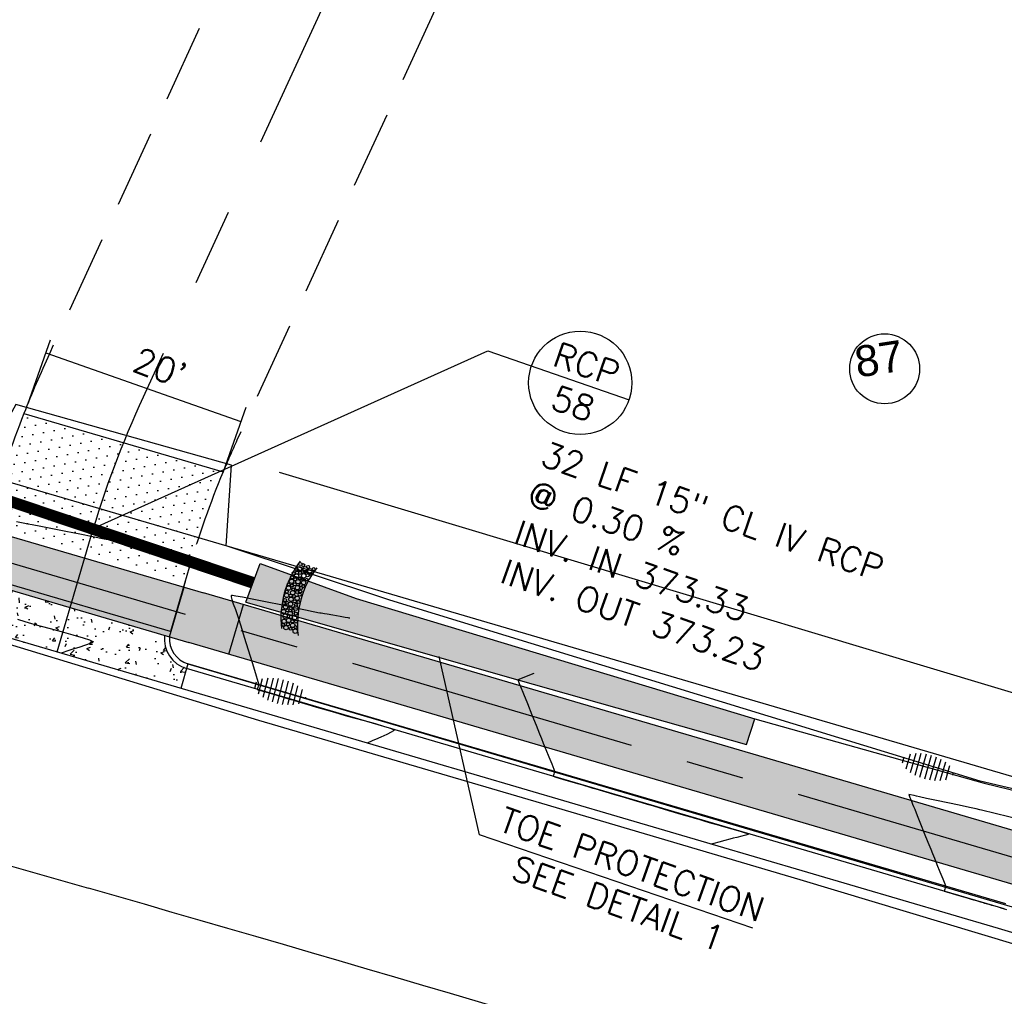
# Model space of a CAD drawing. Header units: feet. Extents: x 2087242 to 2092707, y 861919 to 865997.
# Tile 34 of 39: x 2092148 to 2092244, y 863432 to 863526. Entities that reach past the tile are written whole.
import ezdxf
from ezdxf.enums import TextEntityAlignment as Align

# ---------------------------------------------------------------- set-up
doc = ezdxf.new("R2010")
doc.units = ezdxf.units.FT
doc.header["$LTSCALE"] = 30
doc.header["$MEASUREMENT"] = 0
doc.linetypes.add('CENTER', pattern=[2, 1.25, -0.25, 0.25, -0.25])
doc.linetypes.add('HIDDEN', pattern=[0.375, 0.25, -0.125])
for name, color, linetype in [('C-ANNO-LEGN', 2, 'Continuous'), ('C-ANNO-TEXT-STRM', 3, 'Continuous'), ('C-DRIVEWAY', 1, 'Continuous'), ('C-DRIVEWAY-H', 1, 'Continuous'), ('C-EROS-IP', 52, 'Continuous'), ('C-EROS-SF', 2, 'SILT_FENCE'), ('C-GRADE-ESMT', 171, 'TCE'), ('C-RIPRAP', 62, 'Continuous'), ('C-STRM-PIPE', 1, 'HIDDEN'), ('C-STRM-TEXT', 3, 'Continuous'), ('C-TOPO-MAJR-ORIG', 2, 'Continuous'), ('C-TOPO-MINR-ORIG', 1, 'Continuous'), ('GIS-PAINT', 252, 'Continuous'), ('LOD', 80, 'LOD'), ('P-APRONH', 62, 'Continuous'), ('P-BOC', 2, 'Continuous'), ('P-CL', 62, 'CENTER'), ('P-EOP', 2, 'Continuous'), ('P-FOC', 62, 'Continuous'), ('P-PSE', 7, 'PSE'), ('P-SW', 3, 'Continuous'), ('P-SW-H', 254, 'Continuous'), ('ZLEGEND', 2, 'Continuous')]:
    doc.layers.add(name, color=color, linetype=linetype)
doc.styles.add('ARIAL', font='arial.ttf', dxfattribs={"height": 0.08})
doc.styles.add('L100', font='simplex', dxfattribs={"height": 2})
doc.styles.add('L80', font='simplex.shx', dxfattribs={"height": 2.4})
doc.styles.add('LINE', font='simplex.shx', dxfattribs={"height": 0.9})
doc.styles.get("Standard").update_dxf_attribs({"font": 'simplex.shx'})
doc.linetypes.add('LOD', pattern='A,1,-0.4,["LOD",Standard,S=0.12,R=0,X=-0.375,Y=-0.06],0', length=1.4)
doc.linetypes.add('PSE', pattern='A,0.5,-0.2,["PSE",LINE,S=0.1,R=0,X=-0.1,Y=-0.05],-0.25', length=0.95)
doc.linetypes.add('SILT_FENCE', pattern='A,0.5,-0.2,["SF",LINE,S=0.1,R=0,X=-0.1,Y=-0.05],-0.2', length=0.9)
doc.linetypes.add('TCE', pattern='A,0.5,-0.2,["TCE",LINE,S=0.1,R=0,X=-0.1,Y=-0.05],-0.25', length=0.95)

msp = doc.modelspace()

# ---------------------------------------------------------------- hatches: boundary and pattern name
at = {"layer": 'C-DRIVEWAY-H'}
h = msp.add_hatch(dxfattribs=at)
h.set_pattern_fill('DOTS', color=256, scale=15, angle=254)
h.set_pattern_definition([(254, (110.4222, -32.4042), (0.7719778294, -0.70900144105), [0, -0.9375])])
h.paths.add_polyline_path([(2092164.493, 863471.599), (2092167.665, 863482.406), (2092148.474, 863488.038), (2092145.302, 863477.231)])
at = {"layer": 'C-RIPRAP', "linetype": 'ByBlock'}
h = msp.add_hatch(dxfattribs=at)
h.set_pattern_fill('GRAVEL', color=256, scale=3.3333)
h.set_pattern_definition([(0, (2092195.7017, 863464.6394), (3.3333, 3.3333), [1, -2.3333]), (0, (2092197.7017, 863464.9727), (3.3333, 3.3333), [0.83332, -2.49998]), (0, (2092197.535, 863465.1394), (3.3333, 3.3333), [0.66666, -2.66664]), (0, (2092196.535, 863465.9727), (3.3333, 3.3333), [0.5, -0.5, 0.66666, -1.66665]), (0, (2092196.535, 863466.1394), (3.3333, 3.3333), [0.66666, -0.16667, 0.83332, -1.66665]), (0, (2092195.035, 863466.806), (3.3333, 3.3333), [0.83332, -2.49998]), (0, (2092198.2017, 863466.9727), (3.3333, 3.3333), [0.83332, -2.49998]), (90, (2092195.035, 863465.306), (-3.3333, 3.3333), [0.5, -2.8333]), (90, (2092195.535, 863467.806), (-3.3333, 3.3333), [0.33333, -2.99997]), (90, (2092195.7017, 863464.6394), (-3.3333, 3.3333), [0.5, -2.8333]), (90, (2092196.035, 863467.6393), (-3.3333, 3.3333), [0.16667, -3.16663]), (90, (2092196.2017, 863466.306), (-3.3333, 3.3333), [0.5, -2.8333]), (90, (2092196.535, 863465.1394), (-3.3333, 3.3333), [0.83332, -2.49998]), (90, (2092196.8684, 863467.4727), (-3.3333, 3.3333), [0.5, -2.8333]), (90, (2092197.2017, 863466.1394), (-3.3333, 3.3333), [0.66666, -2.66664]), (90, (2092197.3684, 863466.1394), (-3.3333, 3.3333), [0.66666, -2.66664]), (90, (2092197.7017, 863464.6394), (-3.3333, 3.3333), [0.33333, -2.99997]), (90, (2092198.2017, 863465.1394), (-3.3333, 3.3333), [0.83332, -2.49998]), (45, (2092195.3684, 863464.9727), (4e-16, 3.3333), [1.4142, -3.2998]), (45, (2092195.7017, 863465.1394), (4e-16, 3.3333), [0.7071, -4.0069]), (45, (2092197.2017, 863466.9727), (4e-16, 3.3333), [0.9428, -3.7712]), (45, (2092197.2017, 863467.1393), (4e-16, 3.3333), [0.7071, -4.0069]), (135, (2092196.035, 863466.806), (-3.3333, 4e-16), [0.2357, -4.4783]), (135, (2092195.3684, 863464.9727), (-3.3333, 4e-16), [0.4714, -4.2426]), (135, (2092196.3684, 863465.9727), (-3.3333, 4e-16), [0.4714, -4.2426]), (135, (2092197.2017, 863466.806), (-3.3333, 4e-16), [0.4714, -4.2426]), (135, (2092198.2017, 863467.4727), (-3.3333, 4e-16), [0.7071, -4.0069]), (135, (2092198.2017, 863467.306), (-3.3333, 4e-16), [0.4714, -4.2426]), (135, (2092198.035, 863467.6393), (-3.3333, 4e-16), [0.4714, -4.2426]), (135, (2092197.035, 863464.6394), (-3.3333, 4e-16), [0.7071, -4.0069]), (26.565, (2092198.035, 863466.6393), (3.3333, 1e-09), [0.37266, -7.08082]), (26.565, (2092197.2017, 863465.806), (3.3333, 1e-09), [0.37266, -7.08082]), (26.565, (2092196.035, 863466.806), (3.3333, 1e-09), [0.74533, -6.70816]), (26.565, (2092196.2017, 863467.6393), (3.3333, 1e-09), [0.74533, -6.70816]), (26.565, (2092196.2017, 863466.806), (3.3333, 1e-09), [0.74533, -6.70816]), (26.565, (2092198.2017, 863467.4727), (3.3333, 1e-09), [0.74533, -6.70816]), (26.565, (2092195.035, 863465.806), (3.3333, 1e-09), [1.11802, -6.33546]), (26.565, (2092195.035, 863465.9727), (3.3333, 1e-09), [1.11802, -6.33546]), (26.565, (2092195.035, 863467.306), (3.3333, 1e-09), [1.11802, -6.33546]), (63.435, (2092196.7017, 863467.1393), (2e-10, 3.3333), [0.37266, -7.08082]), (63.435, (2092198.2017, 863466.9727), (2e-10, 3.3333), [0.37266, -4.47218, 0.74533, -1.86331]), (63.435, (2092197.8683, 863466.6393), (2e-10, 3.3333), [0.74533, -6.70816]), (63.435, (2092195.8684, 863466.9727), (2e-10, 3.3333), [0.74533, -6.70816]), (63.435, (2092195.7017, 863466.9727), (2e-10, 3.3333), [0.74533, -6.70816]), (63.435, (2092196.8684, 863467.306), (2e-10, 3.3333), [1.11802, -6.33546]), (116.565, (2092196.035, 863466.4727), (-1e-09, 3.3333), [0.37266, -7.08082]), (116.565, (2092198.2017, 863466.1394), (-1e-09, 3.3333), [0.37266, -7.08082]), (116.565, (2092197.535, 863465.1394), (-1e-09, 3.3333), [0.74533, -6.70816]), (116.565, (2092197.3684, 863465.306), (-1e-09, 3.3333), [0.74533, -6.70816]), (116.565, (2092197.7017, 863467.6393), (-1e-09, 3.3333), [0.74533, -6.70816]), (116.565, (2092195.035, 863465.9727), (-1e-09, 3.3333), [0.74533, -6.70816]), (116.565, (2092196.7017, 863464.6394), (-1e-09, 3.3333), [1.11802, -6.33546]), (153.435, (2092197.8683, 863466.6393), (-3.3333, 2e-10), [0.74533, -6.70816]), (153.435, (2092198.035, 863466.4727), (-3.3333, 2e-10), [0.74533, -6.70816]), (153.435, (2092195.535, 863464.806), (-3.3333, 2e-10), [0.37266, -7.08082]), (153.435, (2092196.535, 863466.1394), (-3.3333, 2e-10), [0.37266, -7.08082]), (153.435, (2092197.2017, 863467.1393), (-3.3333, 2e-10), [0.37266, -7.08082])])
h.paths.add_polyline_path([(2092181.072, 863469.997), (2092171.759, 863473.399), (2092170.386, 863469.642), (2092196.717, 863462.144), (2092218.856, 863455.88), (2092219.684, 863458.356)])
at = {"layer": 'P-APRONH'}
h = msp.add_hatch(dxfattribs=at)
h.set_pattern_fill('AR-CONC', color=256, scale=0.5)
h.set_pattern_definition([(50, (-53.037, -9.8962), (3.586300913, -0.313760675), [0.375, -4.125]), (355, (-53.037, -9.896), (-0.693756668, 3.7609606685), [0.3, -3.3]), (100.4514, (-52.7383, -9.9223), (2.8925469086, 3.4471977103), [0.31870095, -3.50571056]), (46.1842, (-53.037, -8.896), (5.336205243, -0.827595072), [0.5625, -6.1875]), (96.6356, (-52.5924, -8.965), (4.673313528, 4.870589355), [0.47805144, -5.258565]), (351.1842, (-53.037, -8.896), (4.673309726, 4.870593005), [0.45, -4.95]), (21, (-52.537, -9.1462), (2.9845352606, -2.0130944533), [0.375, -4.125]), (326, (-52.537, -9.146), (1.2165766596, 3.625750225), [0.3, -3.3]), (71.4514, (-52.2884, -9.314), (4.201113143, 1.6126524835), [0.31870095, -3.50571056]), (37.5, (-53.0371, -9.8962), (0.0607992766, 1.66446926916), [0, -3.26, 0, -3.35, 0, -3.3125]), (7.5, (-53.0371, -9.8962), (1.3153476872, 1.9720585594), [0, -1.91, 0, -3.185, 0, -1.2625]), (327.5, (-54.1521, -9.8962), (2.6691121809, -0.1127743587), [0, -1.25, 0, -3.9, 0, -5.175]), (317.5, (-54.6521, -9.8962), (2.9159308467, 0.5005249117), [0, -1.625, 0, -2.59, 0, -3.675])])
h.paths.add_polyline_path([(2092144.193, 863471.824), (2092143.705, 863471.968, -0.356394), (2092140.792, 863470.738), (2092140.651, 863470.259, 0.365977)])
h.paths.add_polyline_path([(2092162.505, 863466.451), (2092144.193, 863471.824, -0.365977), (2092140.651, 863470.259), (2092140.088, 863468.34), (2092164.076, 863461.3), (2092164.639, 863463.219, -0.365977)])
h.paths.add_polyline_path([(2092162.993, 863466.308), (2092162.505, 863466.451, 0.365977), (2092164.639, 863463.219), (2092164.78, 863463.699, -0.356394)])
at = {"layer": 'P-SW-H', "linetype": 'ByBlock'}
h = msp.add_hatch(color=256, dxfattribs=at)
h.dxf.hatch_style = 1
edge = h.paths.add_edge_path()
edge.add_arc((2092118.632, 864517.719), 993, 252.886871, 254.539605, ccw=False)
edge.add_line((2091826.432, 863568.683), (2091813.279, 863572.733))
edge.add_arc((2092104.743, 864519.379), 990.5, 250.408584, 252.886871, ccw=False)
edge.add_arc((2091805.311, 863678.077), 97.5, 235.46954, 250.40858, ccw=False)
edge.add_line((2091750.043, 863597.754), (2091730.892, 863610.932))
edge.add_line((2091730.892, 863610.932), (2091727.737, 863607.033))
edge.add_line((2091727.737, 863607.033), (2091747.209, 863593.635))
edge.add_arc((2091805.311, 863678.077), 102.5, 235.46954, 250.40858)
edge.add_arc((2092104.743, 864519.379), 995.5, 250.408584, 252.886871)
edge.add_line((2091811.808, 863567.955), (2091824.961, 863563.905))
edge.add_arc((2092118.632, 864517.719), 998, 252.886871, 254.539605)
edge.add_line((2091852.593, 863555.832), (2091876.556, 863549.204))
edge.add_line((2091876.556, 863549.204), (2091877.95, 863546.743))
edge.add_line((2091877.95, 863546.743), (2091892.52, 863542.714))
edge.add_line((2091892.52, 863542.714), (2091894.98, 863544.108))
edge.add_line((2091894.98, 863544.108), (2091925.291, 863535.725))
edge.add_line((2091925.291, 863535.725), (2091934.357, 863533.174))
edge.add_line((2091934.357, 863533.174), (2091935.711, 863537.987))
edge.add_line((2091935.711, 863537.987), (2091926.624, 863540.544))
edge.add_line((2091926.624, 863540.544), (2091897.043, 863548.725))
edge.add_line((2091897.043, 863548.725), (2091892.122, 863545.936))
edge.add_line((2091892.122, 863545.936), (2091879.948, 863549.303))
edge.add_line((2091879.948, 863549.303), (2091877.159, 863554.225))
edge.add_line((2091877.159, 863554.225), (2091853.926, 863560.651))
edge = h.paths.add_edge_path()
edge.add_line((2092024.309, 863512.216), (2091958.8, 863531.44))
edge.add_line((2091958.8, 863531.44), (2091957.444, 863526.627))
edge.add_line((2091957.444, 863526.627), (2092022.901, 863507.419))
edge.add_line((2092022.901, 863507.419), (2092052.744, 863498.661))
edge.add_line((2092052.744, 863498.661), (2092141.835, 863472.517))
edge.add_line((2092141.835, 863472.517), (2092164.864, 863465.759))
edge.add_line((2092164.864, 863465.759), (2092274.515, 863433.581))
edge.add_line((2092274.515, 863433.581), (2092289.866, 863429.076))
edge.add_line((2092289.866, 863429.076), (2092336.778, 863415.309))
edge.add_arc((2092055.899, 862458.171), 997.5, 70.770449, 73.645307, ccw=False)
edge.add_line((2092384.429, 863400.017), (2092491.536, 863362.657))
edge.add_line((2092491.536, 863362.657), (2092498.284, 863359.85))
edge.add_line((2092498.284, 863359.85), (2092519.475, 863351.037))
edge.add_line((2092519.475, 863351.037), (2092532.285, 863345.709))
edge.add_line((2092532.285, 863345.709), (2092580.359, 863325.175))
edge.add_line((2092580.359, 863325.175), (2092607.086, 863313.759))
edge.add_line((2092607.086, 863313.759), (2092622.078, 863307.355))
edge.add_line((2092622.078, 863307.355), (2092624.662, 863304.931))
edge.add_arc((2092625.786, 863319.889), 15, 265.7024, 317.12516)
edge.add_line((2092636.778, 863309.683), (2092624.042, 863311.954))
edge.add_line((2092624.042, 863311.954), (2092609.05, 863318.357))
edge.add_line((2092609.05, 863318.357), (2092582.772, 863329.581))
edge.add_line((2092582.772, 863329.581), (2092534.227, 863350.317))
edge.add_line((2092534.227, 863350.317), (2092521.395, 863355.653))
edge.add_line((2092521.395, 863355.653), (2092499.899, 863364.594))
edge.add_line((2092499.899, 863364.594), (2092493.321, 863367.33))
edge.add_line((2092493.321, 863367.33), (2092386.076, 863404.738))
edge.add_arc((2092055.899, 862458.171), 1002.5, 70.770449, 73.645307)
edge.add_line((2092338.186, 863420.107), (2092291.274, 863433.873))
edge.add_line((2092291.274, 863433.873), (2092275.923, 863438.378))
edge.add_line((2092275.923, 863438.378), (2092166.272, 863470.556))
edge.add_line((2092166.272, 863470.556), (2092143.243, 863477.314))
edge.add_line((2092143.243, 863477.314), (2092054.152, 863503.459))
edge.add_line((2092054.152, 863503.459), (2092024.309, 863512.216))

# ---------------------------------------------------------------- linework, layer by layer
at = {"layer": 'C-ANNO-LEGN'}
msp.add_circle((2092232.249, 863492.244), 3.386, dxfattribs=at)
at = {"layer": 'C-ANNO-TEXT-STRM'}
for p, q in [((2092156.084, 863477.002), (2092193.809, 863493.991)), ((2092193.809, 863493.991), (2092207.494, 863489.248)), ((2092192.996, 863447.13), (2092189.092, 863464.401)), ((2092219.482, 863438.083), (2092192.996, 863447.13))]:
    msp.add_line(p, q, dxfattribs=at)
msp.add_circle((2092202.769, 863490.886), 5, dxfattribs=at)
at = {"layer": 'C-DRIVEWAY'}
for p, q in [((2092148.894, 863487.915), (2092168.178, 863482.256)), ((2092164.906, 863473.004), (2092163.085, 863466.802)), ((2092163.085, 863466.802), (2092143.895, 863472.433))]:
    msp.add_line(p, q, dxfattribs=at)
at = {"layer": 'C-DRIVEWAY', "linetype": 'HIDDEN', "flags": 128}
for points in [[(2092148.894, 863487.915, 0.022303), (2092145.715, 863478.636), (2092145.162, 863476.751)], [(2092168.178, 863482.256, 0.027279), (2092164.906, 863473.004), (2092164.906, 863473.004), (2092164.352, 863471.119)]]:
    msp.add_lwpolyline(points, format="xyb", dxfattribs=at)
at = {"layer": 'C-EROS-IP', "color": 1}
for centre, radius in [((2092175.577, 863472.885), 0.215), ((2092175.656, 863473.35), 0.146), ((2092175.937, 863473.234), 0.146), ((2092176.126, 863472.885), 0.215), ((2092176.404, 863473.055), 0.146), ((2092174.86, 863472.061), 0.146), ((2092175.017, 863472.466), 0.146), ((2092175.295, 863472.178), 0.215), ((2092175.292, 863472.808), 0.146), ((2092175.354, 863472.513), 0.146), ((2092175.622, 863472.493), 0.146), ((2092175.628, 863471.964), 0.146), ((2092175.903, 863472.582), 0.146), ((2092175.989, 863472.199), 0.215), ((2092176.287, 863472.499), 0.146), ((2092176.363, 863472.246), 0.146), ((2092176.586, 863472.686), 0.215), ((2092176.686, 863472.39), 0.146), ((2092176.953, 863472.849), 0.146), ((2092174.52, 863471.019), 0.215), ((2092174.537, 863471.368), 0.146), ((2092174.808, 863471.678), 0.215), ((2092174.846, 863471.265), 0.146), ((2092175.114, 863471.381), 0.146), ((2092175.162, 863471.869), 0.146), ((2092175.378, 863471.053), 0.215), ((2092175.433, 863471.629), 0.215), ((2092175.711, 863471.32), 0.146), ((2092175.725, 863471.018), 0.146), ((2092175.896, 863471.875), 0.146), ((2092175.975, 863471.54), 0.215), ((2092175.944, 863471.196), 0.146), ((2092176.267, 863471.82), 0.146), ((2092174.328, 863470.306), 0.215), ((2092174.352, 863470.675), 0.146), ((2092174.753, 863469.935), 0.215), ((2092174.722, 863470.277), 0.146), ((2092174.918, 863470.566), 0.215), ((2092174.969, 863470.881), 0.146), ((2092175.052, 863470.236), 0.146), ((2092175.357, 863470.031), 0.215), ((2092175.347, 863470.64), 0.146), ((2092175.601, 863470.373), 0.146), ((2092175.663, 863470.695), 0.146), ((2092174.07, 863469.557), 0.146), ((2092174.232, 863469.194), 0.215), ((2092174.173, 863469.866), 0.146), ((2092174.379, 863469.591), 0.146), ((2092174.712, 863469.469), 0.215), ((2092174.729, 863469.063), 0.146), ((2092175.114, 863469.735), 0.146), ((2092175.22, 863469.07), 0.215), ((2092175.23, 863469.399), 0.146), ((2092175.476, 863469.673), 0.146), ((2092174.033, 863468.735), 0.215), ((2092174.184, 863468.295), 0.215), ((2092174.407, 863468.85), 0.146), ((2092174.678, 863468.542), 0.215), ((2092174.743, 863468.212), 0.146), ((2092174.97, 863468.822), 0.146), ((2092175.097, 863468.151), 0.215), ((2092175.217, 863468.534), 0.146), ((2092173.988, 863467.457), 0.146), ((2092174.088, 863467.802), 0.215), ((2092174.273, 863467.191), 0.215), ((2092174.527, 863467.884), 0.215), ((2092174.462, 863467.505), 0.146), ((2092174.918, 863467.41), 0.215), ((2092174.88, 863467.8), 0.146), ((2092175.196, 863467.237), 0.146), ((2092175.237, 863467.773), 0.146), ((2092174.709, 863467.08), 0.146), ((2092175.165, 863466.847), 0.215)]:
    msp.add_circle(centre, radius, dxfattribs=at)
for centre in [(2092182.826, 863468.123), (2092184.421, 863467.462)]:
    msp.add_arc(centre, 9.043, 142.53766, 186.54497, dxfattribs=at)
at = {"layer": 'C-EROS-SF'}
msp.add_line((2092164.78, 863463.699), (2092269.588, 863432.784), dxfattribs=at)
at = {"layer": 'C-EROS-SF', "ltscale": 0.75, "elevation": 387, "flags": 128}
msp.add_lwpolyline([(2092219.684, 863458.356), (2092241.873, 863452.14), (2092258.61, 863448.079), (2092275.05, 863444.268), (2092277.615, 863452.559)], dxfattribs=at)
at = {"layer": 'C-GRADE-ESMT', "ltscale": 0.75, "flags": 128}
msp.add_lwpolyline([(2092173.599, 863482.223), (2092271.124, 863452.941), (2092279.217, 863462.048), (2092301.189, 863455.224), (2092302.633, 863449.684), (2092444.808, 863399.55), (2092462.565, 863412.304), (2092489.131, 863403.259), (2092505.267, 863393.716), (2092534.495, 863383.764), (2092537.197, 863366.045), (2092580.108, 863345.022), (2092583.857, 863352.673), (2092624.444, 863335.415), (2092619.853, 863324.617), (2092630.605, 863320.991)], dxfattribs=at)
at = {"layer": 'C-RIPRAP', "linetype": 'ByBlock'}
for p, q in [((2092170.386, 863469.642), (2092171.759, 863473.399)), ((2092218.856, 863455.88), (2092219.684, 863458.356))]:
    msp.add_line(p, q, dxfattribs=at)
at = {"layer": 'C-RIPRAP', "linetype": 'ByBlock', "flags": 128}
for points in [[(2092171.759, 863473.399), (2092181.072, 863469.997), (2092219.684, 863458.356)], [(2092170.386, 863469.642), (2092196.717, 863462.144), (2092218.856, 863455.88)]]:
    msp.add_lwpolyline(points, dxfattribs=at)
at = {"layer": 'C-STRM-PIPE', "color": 1, "linetype": 'Continuous'}
for p, q in [((2092171.23, 863471.995), (2092141.109, 863482.086)), ((2092170.914, 863471.046), (2092140.787, 863481.138))]:
    msp.add_line(p, q, dxfattribs=at)
at = {"layer": 'C-STRM-PIPE', "const_width": 1, "flags": 128}
msp.add_lwpolyline([(2092171.073, 863471.52), (2092140.953, 863481.61)], dxfattribs=at)
at = {"layer": 'C-STRM-TEXT'}
for p, q in [((2092151.44, 863495.02), (2092149.251, 863488.783)), ((2092151.002, 863493.774), (2092169.894, 863487.145)), ((2092170.367, 863488.493), (2092168.178, 863482.256))]:
    msp.add_line(p, q, dxfattribs=at)
at = {"layer": 'C-TOPO-MAJR-ORIG', "color": 2, "linetype": 'Continuous', "lineweight": -3, "elevation": 375}
for points in [[(2092160.436, 863475.016), (2092160.413, 863475.02), (2092160.333, 863475.036), (2092160.148, 863475.072), (2092159.829, 863475.135), (2092159.419, 863475.216), (2092159.134, 863475.273), (2092158.858, 863475.327), (2092158.457, 863475.406), (2092158.054, 863475.486), (2092157.771, 863475.542), (2092157.432, 863475.609), (2092156.659, 863475.761), (2092155.572, 863475.976), (2092154.294, 863476.228), (2092152.945, 863476.494), (2092151.648, 863476.75), (2092150.525, 863476.972), (2092149.696, 863477.136), (2092149.283, 863477.217), (2092148.827, 863477.307), (2092148.158, 863477.44)], [(2092148.259, 863468.004), (2092148.989, 863467.787), (2092149.632, 863467.597), (2092150.071, 863467.467), (2092150.566, 863467.329), (2092151.431, 863467.094), (2092152.503, 863466.8), (2092153.621, 863466.487), (2092154.621, 863466.193), (2092155.227, 863465.999), (2092155.514, 863465.891), (2092155.606, 863465.841), (2092155.618, 863465.824), (2092155.609, 863465.801), (2092155.534, 863465.746), (2092155.307, 863465.641), (2092154.855, 863465.477), (2092154.196, 863465.267), (2092153.618, 863465.094), (2092153.321, 863465.005), (2092153.052, 863464.909), (2092152.695, 863464.782), (2092152.476, 863464.704)]]:
    msp.add_lwpolyline(points, dxfattribs=at)
at = {"layer": 'C-TOPO-MINR-ORIG', "color": 1, "linetype": 'Continuous', "lineweight": -3}
for points, elevation in [([(2092180.44, 863468.098), (2092180.405, 863468.104), (2092180.285, 863468.125), (2092180.002, 863468.174), (2092179.502, 863468.261), (2092178.818, 863468.38), (2092178.251, 863468.478), (2092177.997, 863468.522), (2092177.84, 863468.549), (2092177.683, 863468.577), (2092177.555, 863468.599), (2092177.359, 863468.632), (2092177.212, 863468.658), (2092176.912, 863468.722), (2092176.153, 863468.884), (2092175.066, 863469.114), (2092173.782, 863469.382), (2092172.432, 863469.661), (2092171.146, 863469.92), (2092170.055, 863470.129), (2092169.411, 863470.242), (2092169.104, 863470.284), (2092169, 863470.289), (2092168.981, 863470.283), (2092168.97, 863470.256), (2092168.972, 863470.156), (2092169.03, 863469.915), (2092169.17, 863469.49), (2092169.374, 863468.94), (2092169.512, 863468.558), (2092169.63, 863468.178), (2092169.882, 863467.363), (2092170.222, 863466.264), (2092170.604, 863465.029), (2092170.982, 863463.805), (2092171.309, 863462.742), (2092171.539, 863461.988), (2092171.626, 863461.691), (2092171.584, 863461.527), (2092171.537, 863461.388), (2092171.507, 863461.297), (2092171.485, 863461.211), (2092171.685, 863461.148), (2092172.165, 863461.006), (2092172.753, 863460.833), (2092173.281, 863460.678), (2092173.578, 863460.591), (2092173.833, 863460.516), (2092174.2, 863460.407), (2092174.548, 863460.304), (2092174.744, 863460.246), (2092174.931, 863460.19), (2092175.178, 863460.117), (2092175.312, 863460.077), (2092175.407, 863460.049), (2092175.502, 863460.021), (2092175.756, 863459.945), (2092176.389, 863459.757), (2092177.241, 863459.504), (2092178.151, 863459.234), (2092178.957, 863458.995), (2092179.498, 863458.834), (2092180.011, 863458.691), (2092180.846, 863458.464), (2092181.857, 863458.187), (2092182.898, 863457.896), (2092183.824, 863457.624), (2092184.384, 863457.444), (2092184.649, 863457.341), (2092184.735, 863457.293), (2092184.747, 863457.276), (2092184.739, 863457.252), (2092184.672, 863457.189), (2092184.465, 863457.063), (2092184.051, 863456.858), (2092183.449, 863456.59), (2092182.927, 863456.37), (2092182.674, 863456.263), (2092182.502, 863456.179), (2092182.275, 863456.068), (2092182.136, 863456)], 376), ([(2092198.284, 863462.759), (2092196.717, 863462.144), (2092196.779, 863461.986), (2092196.862, 863461.782), (2092196.978, 863461.496), (2092197.26, 863460.794), (2092197.648, 863459.83), (2092198.08, 863458.759), (2092198.492, 863457.735), (2092198.824, 863456.911), (2092199.013, 863456.442), (2092199.185, 863456.016), (2092199.443, 863455.382), (2092199.733, 863454.666), (2092200.005, 863453.993), (2092200.206, 863453.49), (2092200.285, 863453.281), (2092200.249, 863453.138), (2092200.206, 863453.008), (2092200.169, 863452.901), (2092200.145, 863452.801), (2092200.41, 863452.717), (2092201.045, 863452.529), (2092201.822, 863452.301), (2092202.515, 863452.099), (2092202.895, 863451.987), (2092203.182, 863451.902), (2092203.592, 863451.781), (2092204.001, 863451.66), (2092204.289, 863451.575), (2092204.599, 863451.483), (2092205.239, 863451.294), (2092206.091, 863451.042), (2092207.037, 863450.763), (2092207.958, 863450.49), (2092208.739, 863450.259), (2092209.259, 863450.105), (2092209.757, 863449.958), (2092210.48, 863449.744), (2092211.324, 863449.494), (2092212.188, 863449.239), (2092212.97, 863449.008), (2092213.568, 863448.831), (2092213.878, 863448.739), (2092214.238, 863448.633), (2092214.751, 863448.481), (2092215.264, 863448.329), (2092215.624, 863448.223), (2092215.986, 863448.123), (2092216.655, 863447.94), (2092217.463, 863447.717), (2092218.244, 863447.493), (2092218.74, 863447.34), (2092218.98, 863447.255), (2092219.058, 863447.217), (2092219.068, 863447.204), (2092219.059, 863447.188), (2092218.992, 863447.151), (2092218.795, 863447.087), (2092218.421, 863446.994), (2092217.921, 863446.884), (2092217.576, 863446.806), (2092217.269, 863446.724), (2092216.758, 863446.588), (2092216.187, 863446.436), (2092215.694, 863446.305), (2092215.422, 863446.232)], 377), ([(2092253.553, 863446.604), (2092241.634, 863449.532), (2092241.478, 863449.565), (2092241.125, 863449.64), (2092240.477, 863449.778), (2092239.468, 863449.993), (2092238.356, 863450.229), (2092237.263, 863450.462), (2092236.315, 863450.663), (2092235.635, 863450.808), (2092235.347, 863450.869), (2092235.095, 863450.931), (2092234.765, 863451.009), (2092234.587, 863451.031), (2092234.614, 863450.922), (2092234.696, 863450.739), (2092234.761, 863450.6), (2092234.839, 863450.405), (2092234.961, 863450.101), (2092235.054, 863449.871), (2092235.16, 863449.607), (2092235.402, 863449.008), (2092235.728, 863448.197), (2092236.09, 863447.297), (2092236.438, 863446.434), (2092236.721, 863445.73), (2092236.891, 863445.308), (2092237.063, 863444.885), (2092237.318, 863444.256), (2092237.607, 863443.545), (2092237.877, 863442.878), (2092238.077, 863442.377), (2092238.156, 863442.167), (2092238.117, 863442.015), (2092238.071, 863441.88), (2092238.038, 863441.781), (2092238.015, 863441.688), (2092238.24, 863441.616), (2092238.779, 863441.457), (2092239.435, 863441.264), (2092240.015, 863441.095), (2092240.323, 863441.005), (2092240.54, 863440.941), (2092240.853, 863440.848), (2092241.152, 863440.76), (2092241.329, 863440.707), (2092241.526, 863440.649), (2092241.785, 863440.572), (2092241.923, 863440.531), (2092242.01, 863440.505), (2092242.096, 863440.479), (2092242.216, 863440.444), (2092242.423, 863440.384), (2092242.538, 863440.35), (2092242.604, 863440.331), (2092242.67, 863440.311), (2092242.907, 863440.242), (2092243.342, 863440.115), (2092243.594, 863440.041), (2092243.715, 863440.006), (2092243.836, 863439.97), (2092244.057, 863439.906)], 378)]:
    msp.add_lwpolyline(points, dxfattribs=dict(at, elevation=elevation))
at = {"layer": 'GIS-PAINT'}
msp.add_line((2091862.069, 863525.881), (2092155.153, 863441.955), dxfattribs=at)
msp.add_arc((2090921.852, 859135.057), 4480, 69.422851, 74.020683, dxfattribs=at)
at = {"layer": 'LOD', "linetype": 'LOD', "flags": 128}
msp.add_lwpolyline([(2091611.803, 863625.785), (2091716.729, 863594.485), (2091725.088, 863591.781), (2091727.929, 863590.107), (2091732.624, 863588.47), (2091736.738, 863587.56), (2091765.966, 863577.593), (2091793.052, 863568.321), (2091809.465, 863563.22), (2091812.597, 863561.656), (2091817.352, 863560.149), (2091821.413, 863559.801), (2091849.321, 863551.435), (2091875.861, 863543.978), (2091902.531, 863536.456), (2091923.231, 863530.751), (2091952.484, 863522.445), (2091985.733, 863512.673), (2092005.789, 863507.029), (2092008.881, 863505.026), (2092013.579, 863503.652), (2092019.194, 863503.136), (2092053.714, 863492.788), (2092106.733, 863477.205), (2092127.886, 863471.185), (2092132.892, 863469.062), (2092137.899, 863467.647), (2092143.21, 863466.889), (2092171.624, 863458.228), (2092199.017, 863450.202), (2092224.044, 863442.821), (2092244.957, 863436.51), (2092272.42, 863428.125), (2092291.872, 863422.154), (2092321.12, 863412.374), (2092351.208, 863402.593), (2092381.843, 863392.169), (2092405.67, 863383.783), (2092433.123, 863374.615), (2092467.006, 863363.26), (2092485.28, 863357.031), (2092502.209, 863351.298), (2092514.959, 863346.769), (2092530.561, 863340.613), (2092550.348, 863331.882), (2092563.03, 863326.475), (2092575.168, 863321.822), (2092586.433, 863316.979), (2092603.646, 863309.538), (2092618.398, 863303.431), (2092622.824, 863301.816), (2092627.602, 863301.816), (2092632.028, 863302.588), (2092635.399, 863304.343), (2092638.912, 863307.361), (2092641.302, 863310.239), (2092643.83, 863315.083), (2092645.867, 863320.068), (2092642.004, 863321.542), (2092639.827, 863316.769), (2092638.352, 863313.188), (2092636.523, 863311.012), (2092630.06, 863311.643), (2092624.441, 863312.837), (2092610.248, 863319.085), (2092611.935, 863330.387), (2092588.891, 863340.215), (2092582.921, 863335.652), (2092546.626, 863351.32), (2092536.697, 863357.345), (2092532.529, 863361.155), (2092531.853, 863375.11), (2092502.376, 863384.849), (2092498.562, 863382.988), (2092495.709, 863379.039), (2092487.655, 863382.395), (2092487.136, 863394.075), (2092454.265, 863405.272), (2092450.01, 863399.034), (2092442.827, 863392.41), (2092429.961, 863398.408), (2092395.532, 863409.389), (2092300.549, 863440.254), (2092297.452, 863442.912), (2092297.932, 863446.653), (2092277.499, 863452.791), (2092275.059, 863444.451), (2092241.505, 863452.329), (2092184.328, 863469.835), (2092168.49, 863475.104), (2092168.997, 863482.928), (2092148.107, 863488.776), (2092145.075, 863483.258), (2092138.577, 863485.313), (2092093.201, 863497.866), (2092061.36, 863506.415), (2092058.096, 863508.699), (2092057.006, 863516.271), (2092028.259, 863524.458), (2092024.44, 863521.336), (2092020.01, 863521.525), (2091987.462, 863531.546), (2091974.968, 863532.055), (2091962.887, 863535.452), (2091956.579, 863537.303), (2091954.783, 863538.395), (2091929.42, 863545.493), (2091927.348, 863545.531), (2091926.516, 863545.761), (2091922.923, 863556.582), (2091914.246, 863557.113), (2091909.037, 863551.388), (2091898.417, 863556.975), (2091890.932, 863559.071), (2091890.27, 863556.87), (2091831.491, 863573.592), (2091801.627, 863583.623), (2091782.637, 863590.644), (2091772.264, 863595.292), (2091758.362, 863602.034), (2091747.313, 863607.814), (2091733.627, 863616.801), (2091729.815, 863625.34), (2091726.068, 863627.509), (2091719.823, 863630.465), (2091716.206, 863629.544), (2091711.474, 863629.216), (2091703.059, 863634.669), (2091700.167, 863635.325), (2091699.084, 863629.101), (2091699.193, 863622.8), (2091700.422, 863617.167), (2091702.227, 863611.751), (2091705.564, 863606.26), (2091708.702, 863601.971), (2091622.766, 863627.797), (2091515.229, 863662.955), (2091510.772, 863650.684), (2091542.42, 863640.837), (2091588.114, 863628.156, 0.068017)], format="xyb", close=True, dxfattribs=at)
at = {"layer": 'P-BOC', "flags": 128}
msp.add_lwpolyline([(2092243.979, 863440.457), (2092164.78, 863463.699)], dxfattribs=at)
at = {"layer": 'P-BOC'}
msp.add_arc((2092165.484, 863466.098), 2.5, 175.18227, 253.64531, dxfattribs=at)
at = {"layer": 'P-CL'}
for p, q in [((2092212.6, 863602.728), (2092160.439, 863489.505)), ((2092155.31, 863475.82), (2092152.082, 863464.82))]:
    msp.add_line(p, q, dxfattribs=at)
at = {"layer": 'P-CL', "ltscale": 0.75, "flags": 128}
msp.add_lwpolyline([(2092631.535, 863306.035), (2092533.256, 863348.013), (2092492.428, 863364.993), (2092385.253, 863402.378, 0.012545), (2092337.482, 863417.708), (2091946.016, 863532.586), (2091853.259, 863558.241, -0.007212), (2091825.697, 863566.294), (2091812.543, 863570.344, -0.010814), (2091771.78, 863583.866, -0.065276), (2091748.626, 863595.695), (2091729.314, 863608.983), (2091722.868, 863615.088), (2091721.836, 863617.234), (2091704.426, 863608.39), (2091627.281, 863630.207), (2091625.189, 863636.609, -0.172673), (2091583.551, 863637.698), (2091522.634, 863661.031, 0.031059), (2091493.025, 863670.31), (2091457.367, 863679.097, -0.037127), (2091422.125, 863690.612), (2091367.955, 863712.881, -0.153261), (2091356.677, 863722.27, 0.153456), (2091354.371, 863724.187), (2091288.982, 863751.009, 0.017183), (2091282.539, 863753.397), (2091238.067, 863768.161, -0.017377), (2091231.552, 863770.579), (2090754.741, 863966.595), (2090604.599, 864028.19), (2090300.15, 864153.66, 0.00131), (2090297.725, 864154.652), (2090018.84, 864267.88), (2089563.852, 864455.937, -0.006919), (2089551.139, 864461.399), (2089476.396, 864494.742), (2089433.12, 864514.708, -0.02638), (2089201.715, 864639.436), (2089154.059, 864668.466, -0.007599), (2089141.202, 864676.568), (2089039.732, 864742.686), (2088810.159, 864898.746, -0.011223), (2088791.886, 864911.777), (2088660.934, 865009.668), (2088503.33, 865131.364), (2088410.646, 865203.559), (2088044.187, 865490.999), (2088044.187, 865490.999), (2087920.299, 865588.174), (2087916.923, 865590.792, 0.028189), (2087638.589, 865782.551), (2087572.402, 865824.582, 0.01292), (2087435.883, 865898.274), (2087241.628, 865996.737)], format="xyb", dxfattribs=at)
at = {"layer": 'P-CL'}
msp.add_arc((2092251.264, 863447.662), 100, 155.26472, 163.64531, dxfattribs=at)
at = {"layer": 'P-EOP'}
for p, q in [((2092243.275, 863438.059), (2091957.543, 863521.909)), ((2092164.78, 863463.699), (2092164.076, 863461.3))]:
    msp.add_line(p, q, dxfattribs=at)
at = {"layer": 'P-EOP', "linetype": 'HIDDEN', "flags": 128}
for points in [[(2092203.518, 863606.912), (2092151.356, 863493.689, 0.014269), (2092148.894, 863487.915, 0.014269)], [(2092221.683, 863598.543), (2092169.521, 863485.32), (2092169.521, 863485.32, 0.009295), (2092168.178, 863482.256, 0.009295)]]:
    msp.add_lwpolyline(points, format="xyb", dxfattribs=at)
at = {"layer": 'P-EOP'}
msp.add_arc((2091539.318, 861039.216), 2500, 71.197336, 73.645307, dxfattribs=at)
at = {"layer": 'P-FOC', "flags": 128}
msp.add_lwpolyline([(2092243.838, 863439.978), (2092164.639, 863463.219)], dxfattribs=at)
at = {"layer": 'P-FOC'}
msp.add_arc((2092165.484, 863466.098), 3, 173.23938, 253.64531, dxfattribs=at)
at = {"layer": 'P-PSE', "ltscale": 0.7, "flags": 128}
msp.add_lwpolyline([(2092019.31, 863518.894), (2092029.013, 863516.047), (2092031.073, 863515.963), (2092050.485, 863510.267), (2092052.264, 863509.224), (2092276.988, 863443.277), (2092279.027, 863442.984), (2092290.947, 863439.282), (2092292.801, 863438.636), (2092339.594, 863424.905, -0.012545), (2092387.723, 863409.459), (2092387.723, 863409.459), (2092501.758, 863369.682), (2092504.12, 863367.502), (2092522.12, 863361.373), (2092523.903, 863360.026), (2092523.903, 863360.026), (2092536.169, 863354.924), (2092589.38, 863332.196), (2092591.382, 863331.801), (2092609.866, 863323.941), (2092611.53, 863322.735), (2092628.109, 863315.654)], format="xyb", dxfattribs=at)
at = {"layer": 'P-SW'}
for p, q in [((2092143.243, 863477.314), (2092166.272, 863470.556)), ((2092141.835, 863472.517), (2092164.864, 863465.759)), ((2092162.993, 863466.308), (2092164.401, 863471.105)), ((2092275.923, 863438.378), (2092166.272, 863470.556)), ((2092168.75, 863464.618), (2092170.158, 863469.416)), ((2092274.515, 863433.581), (2092164.864, 863465.759))]:
    msp.add_line(p, q, dxfattribs=at)
at = {"layer": 'ZLEGEND', "color": 1}
for p, q in [((2092171.368, 863461.916), (2092171.215, 863461.311)), ((2092171.962, 863462.227), (2092171.59, 863460.754)), ((2092172.499, 863462.311), (2092172.022, 863460.424)), ((2092173.015, 863462.311), (2092172.476, 863460.179)), ((2092173.517, 863462.254), (2092172.944, 863459.99)), ((2092174.006, 863462.15), (2092173.424, 863459.849)), ((2092174.484, 863462.001), (2092173.915, 863459.753)), ((2092174.95, 863461.805), (2092174.418, 863459.704)), ((2092175.401, 863461.548), (2092174.937, 863459.715)), ((2092175.828, 863461.198), (2092175.479, 863459.82)), ((2092176.16, 863460.471), (2092176.117, 863460.301)), ((2092234.714, 863454.95), (2092234.294, 863453.491)), ((2092235.254, 863455.018), (2092234.716, 863453.147)), ((2092235.769, 863455.001), (2092235.161, 863452.887)), ((2092236.268, 863454.928), (2092235.623, 863452.684)), ((2092234.11, 863454.658), (2092233.937, 863454.059)), ((2092236.754, 863454.808), (2092236.098, 863452.527)), ((2092237.227, 863454.644), (2092236.586, 863452.415)), ((2092237.687, 863454.433), (2092237.088, 863452.35)), ((2092238.129, 863454.162), (2092237.607, 863452.345)), ((2092238.545, 863453.798), (2092238.152, 863452.432)), ((2092238.853, 863453.061), (2092238.805, 863452.893))]:
    msp.add_line(p, q, dxfattribs=at)

# ---------------------------------------------------------------- texts
at = {"layer": 'C-ANNO-LEGN', "style": 'ARIAL'}
msp.add_text('87', height=3, rotation=8.63084, dxfattribs=at).set_placement((2092231.69, 863493.22), align=Align.MIDDLE_CENTER)
at = {"layer": 'C-ANNO-TEXT-STRM', "char_height": 2.4, "width": 38.29727, "style": 'L100'}
for s, insert, attachment_point, rotation in [('RCP\\P58', (2092202.74, 863490.785), 5, 340.88439), ('32 LF 15" CL IV RCP @ 0.30 %\\PINV. IN 373.33\\PINV. OUT 373.23', (2092199.551, 863485.233), 1, 341), ('TOE PROTECTION\\PSEE DETAIL 1', (2092207.124, 863442.367), 5, 340.62906)]:
    msp.add_mtext(s, dxfattribs=dict(at, insert=insert, attachment_point=attachment_point, rotation=rotation))
at = {"layer": 'C-STRM-TEXT', "insert": (2092160.077, 863494.361), "char_height": 2.4, "width": 24.01319, "attachment_point": 1, "rotation": 339.85547, "style": 'L80'}
msp.add_mtext("20'", dxfattribs=at)

doc.saveas('drawing.dxf')
